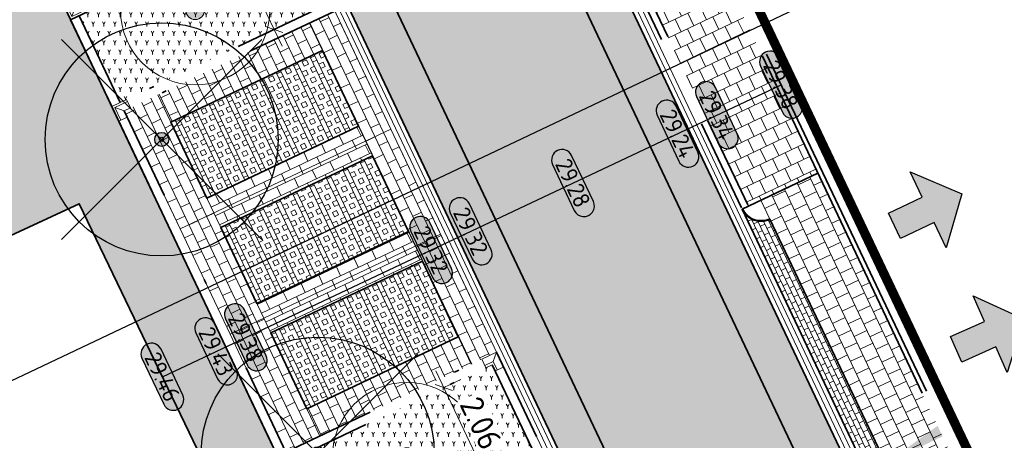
# Model space of a CAD drawing. Header units: metres. Extents: x 199937 to 201628, y 374508 to 375260.
# Tile 159 of 183: x 201391 to 201412, y 375059 to 375068. Entities that reach past the tile are written whole.
import ezdxf
from ezdxf.enums import TextEntityAlignment as Align

# ---------------------------------------------------------------- set-up
doc = ezdxf.new("R2010")
doc.units = ezdxf.units.M
for name, pattern in [('VH-GELEIDEBAND', [6, 2, -2, 0, -2]), ('VH-OPSLUITBAND', [10, 4, -2, 2, -2]), ('VH-OPSLUITBAND_100X200', [16, 8, -2, 4, -2]), ('VH-TROTTOIRBAND_130-150', [15, 5, -2, 2, -2, 2, -2]), ('XX-PROJECTGRENS', [18, 12, -3, 0, -3])]:
    doc.linetypes.add(name, pattern=pattern)
doc.layers.add('000___INRIT-PIJL', color=252, linetype='Continuous')
doc.layers.add('000___OP_DWARSPROFIEL', color=3, linetype='Continuous')
for name, color, linetype, lineweight in [('N-WE-GR-BEPLANTING_CULTUUR-A', 92, 'Continuous', 0), ('N-WE-OG-HOOGTELIJN-G', 7, 'Continuous', 25), ('N-WE-VH-DWARSHELLING-S', 7, 'Continuous', 25), ('N-WE-VH-GOOT-G', 170, 'Continuous', 35), ('N-WE-VH-KANTOPSLUITING_GELEIDEBAND_50 200-G', 20, 'VH-GELEIDEBAND', 35), ('N-WE-VH-KANTOPSLUITING_GELEIDEBAND_50 200_250_HOEKSTUK-S', 20, 'Continuous', 25), ('N-WE-VH-KANTOPSLUITING_OPSLUITBAND-G', 150, 'VH-OPSLUITBAND', 35), ('N-WE-VH-KANTOPSLUITING_OPSLUITBAND_100X200-G', 150, 'VH-OPSLUITBAND_100X200', 35), ('N-WE-VH-KANTOPSLUITING_TROTTOIRBAND_130 150-G', 210, 'VH-TROTTOIRBAND_130-150', 35), ('N-WE-VH-KANTOPSLUITING_TROTTOIRBAND_130 150_250_HOEKBLOK-S', 210, 'Continuous', 25), ('N-WE-VH-KANTVERHARDING_STREKLAAG-G', 60, 'Continuous', 18), ('N-WE-VH-VERHARDING_BETONSTRAATSTEEN-G', 252, 'Continuous', 35), ('N-WE-VH-VERHARDING_GRASBETONSTEEN-A', 72, 'Continuous', 18), ('N-WE-VH-VERHARDING_GRASBETONSTEEN-G', 70, 'Continuous', 35), ('N-WE-VH-VERHARDING_TEGEL-A', 252, 'Continuous', 18), ('N-WE-VH-VERHARDING_TEGEL-G', 252, 'Continuous', 35), ('N-WE-VW-MARKERING_PARKEERVAK-O', 7, 'Continuous', 18), ('X-XX-AL-HOOGTELABEL-S', 7, 'Continuous', 25), ('X-XX-AL-M', 7, 'Continuous', 18)]:
    doc.layers.add(name, color=color, linetype=linetype, lineweight=lineweight)
for name, color, linetype, lineweight, true_color in [('N-WE-GR-BOOM-S', 3, 'Continuous', 25, 0x00ff00), ('N-WE-VH-VERHARDING_BETONSTRAATSTEEN_GRIJS-A', 7, 'Continuous', 18, 0xa6a6a6), ('N-WE-VH-VERHARDING_BETONSTRAATSTEEN_HEIDE-A', 7, 'Continuous', 0, 0x986657), ('N-WE-VH-VERHARDING_BETONSTRAATSTEEN_ROOD-A', 7, 'Continuous', 0, 0xa92c0a), ('V-WE-GR-BOOM-S', 80, 'Continuous', 25, 0x3fff00)]:
    doc.layers.add(name, color=color, linetype=linetype, lineweight=lineweight, true_color=true_color)
doc.layers.add('N-WE-KG-GRENS_PROJECT-G', color=7, linetype='XX-PROJECTGRENS', lineweight=35, transparency=0.45)
doc.layers.add('X-XX-AL-HULPLIJN-G', color=7, linetype='Continuous', lineweight=18, plot=False)
doc.styles.add('NLCS-ISO-ANNOTATIEF-T18', font='NLCS-ISO.ttf', dxfattribs={"height": 1.8})
doc.styles.add('NLCS-ISO-ANNOTATIEF-T25', font='NLCS-ISO.ttf', dxfattribs={"height": 2.5})
doc.styles.get("Standard").update_dxf_attribs({"font": 'NLCS-ISO.ttf'})
doc.dimstyles.new('NLCS-ANNOTATIEF-T25-SCHRAP_L2_H1', dxfattribs={"dimtxt": 2.5, "dimasz": 1.4, "dimexe": 2, "dimexo": 2, "dimgap": 0.7, "dimtad": 1, "dimzin": 0, "dimdsep": 46, "dimtxsty": 'NLCS-ISO-ANNOTATIEF-T25', "dimblk": 'OBLIQUE', "dimcen": 0, "dimdle": 2, "dimclrd": 256, "dimclre": 256, "dimclrt": 256, "dimadec": 1, "dimazin": 0, "dimtfac": 1, "dimtdec": 3, "dimtofl": 0, "dimtmove": 0, "dimatfit": 3, "dimldrblk": 'OBLIQUE', "dimfxl": 2, "dimfxlon": 1, "dimtfillclr": 256, "dimtolj": 1, "dimtzin": 0, "dimlwd": -1, "dimlwe": -1, "dimarcsym": 0})
pattern_1 = [(115.26, (0, 0), (-0.27953252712, 0.10030735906), [0.63, -0.21]), (25.26, (-0.37984, -0.17923), (-0.27953252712, 0.10030735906), [0.63, -0.21])]
pattern_2 = [(205.3682, (201384.08018, 375094.02054), (-0.0997793, -0.2797215), [0.21, -0.21]), (295.3682, (201384.08018, 375094.02054), (0.1897504, 0.0899711), [])]
pattern_3 = [(295.3682, (201384.0802, 375094.02054), (0.3614293, 0.1713735), []), (295.3682, (201383.98982, 375093.9777), (0.3614293, 0.1713735), []), (205.3682, (201384.0802, 375094.02054), (0.1713735, -0.3614293), [-0.1, 0.1]), (205.3682, (201384.12302, 375093.9302), (0.1713735, -0.3614293), [-0.1, 0.1]), (205.3682, (201384.16587, 375093.83983), (0.1713735, -0.3614293), [0.1, -0.1]), (205.3682, (201384.2087, 375093.74947), (0.1713735, -0.3614293), [0.1, -0.1]), (295.3682, (201383.89947, 375093.93485), (0.3614293, 0.1713735), [0.1, -0.1]), (295.3682, (201383.8091, 375093.892), (0.3614293, 0.1713735), [0.1, -0.1])]
pattern_4 = [(295.36819958, (0, 0), (0.27972145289, -0.09977930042), [0.21, -0.21]), (25.36819958, (0, 0), (-0.08997107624, 0.18975037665), [])]
pattern_5 = [(205.37, (0, 0), (-0.09977051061, -0.27972458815), [0.21, -0.21]), (295.37, (0, 0), (0.18974754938, 0.08997703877), [])]
pattern_6 = [(60, (201123.74073, 375003.37324), (-0.11547008, 0.19999995), [0.0577352, -0.1732052]), (120, (201123.74073, 375003.37324), (-0.23094008, -5e-08), [0.0577352, -0.1732052]), (270, (201123.74073, 375003.37324), (0.11547, -0.2), [0.05, -0.35])]

# ---------------------------------------------------------------- blocks, each defined once
blk = doc.blocks.new('SGR-BOOM_01-SO')
at = {"linetype": 'ByBlock', "lineweight": 18}
h = blk.add_hatch(color=0, dxfattribs=at)
h.dxf.hatch_style = 1
edge = h.paths.add_edge_path()
edge.add_arc((0, 0), 0.25, 0, 360)
at = {"color": 0, "linetype": 'ByBlock', "lineweight": 18}
for radius in [2, 0.25]:
    blk.add_circle((0, 0), radius, dxfattribs=at)
blk = doc.blocks.new('inrit')
h = blk.add_hatch(color=256)
h.dxf.hatch_style = 1
h.paths.add_polyline_path([(0.3, 1), (-0.3, 1), (-0.3, 1.8), (-0.9, 1.8), (0, 2.6), (0.9, 1.8), (0.3, 1.8)])
at = {"color": 3, "flags": 128}
blk.add_lwpolyline([(0.3, 1), (-0.3, 1), (-0.3, 1.8), (-0.9, 1.8), (0, 2.6), (0.9, 1.8), (0.3, 1.8), (0.3, 1)], dxfattribs=at)
blk = doc.blocks.new('*U192')
blk.add_line((14.998, 0), (-13.232, 0))
for tag, p in [('A500', (-11.982, 3.25)), ('B500', (13.748, 3.25))]:
    blk.add_attdef(tag, text='', height=1.75, rotation=0).set_placement(p, align=Align.CENTER)
blk = doc.blocks.new('_Oblique')
at = {"color": 0, "linetype": 'ByBlock', "lineweight": -2}
blk.add_line((-0.5, -0.5), (0.5, 0.5), dxfattribs=at)
blk = doc.blocks.new('*D219')
at = {"layer": 'Defpoints', "color": 0, "transparency": 16777216}
for p in [(201395.094, 375069.523), (201395.976, 375067.661), (201395.976, 375067.661)]:
    blk.add_point(p, dxfattribs=at)
at = {"layer": 'X-XX-AL-M', "transparency": 16777216}
for p, q in [((201394.922, 375069.884), (201396.148, 375067.3)), ((201395.094, 375069.523), (201395.455, 375069.694)), ((201395.976, 375067.661), (201396.338, 375067.833))]:
    blk.add_line(p, q, dxfattribs=at)
at = {"layer": 'X-XX-AL-M', "transparency": 16777216, "xscale": 0.28, "yscale": 0.28, "zscale": 0.28}
for p, rotation in [((201395.094, 375069.523), 115.3681995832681), ((201395.976, 375067.661), 295.3681995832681)]:
    blk.add_blockref('_Oblique', p, dxfattribs=dict(at, rotation=rotation))
at = {"layer": 'X-XX-AL-M', "transparency": 16777216, "insert": (201395.887, 375068.759), "char_height": 0.5, "attachment_point": 5, "rotation": 295.3682, "style": 'NLCS-ISO-ANNOTATIEF-T25', "bg_fill": 3, "box_fill_scale": 1.1, "bg_fill_color": 256, "bg_fill_true_color": 13158600, "bg_fill_transparency": 0}
blk.add_mtext('\\A1;2.06', dxfattribs=at)
blk = doc.blocks.new('*D220')
at = {"layer": 'Defpoints', "color": 0, "transparency": 16777216}
for p in [(201399.618, 375059.981), (201400.501, 375058.119), (201400.501, 375058.119)]:
    blk.add_point(p, dxfattribs=at)
at = {"layer": 'X-XX-AL-M', "transparency": 16777216}
for p, q in [((201399.447, 375060.342), (201400.672, 375057.758)), ((201399.618, 375059.981), (201399.979, 375060.152)), ((201400.501, 375058.119), (201400.862, 375058.291))]:
    blk.add_line(p, q, dxfattribs=at)
at = {"layer": 'X-XX-AL-M', "transparency": 16777216, "xscale": 0.28, "yscale": 0.28, "zscale": 0.28}
for p, rotation in [((201399.618, 375059.981), 115.3681995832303), ((201400.501, 375058.119), 295.3681995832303)]:
    blk.add_blockref('_Oblique', p, dxfattribs=dict(at, rotation=rotation))
at = {"layer": 'X-XX-AL-M', "transparency": 16777216, "insert": (201400.412, 375059.217), "char_height": 0.5, "attachment_point": 5, "rotation": 295.3682, "style": 'NLCS-ISO-ANNOTATIEF-T25', "bg_fill": 3, "box_fill_scale": 1.1, "bg_fill_color": 256, "bg_fill_true_color": 13158600, "bg_fill_transparency": 0}
blk.add_mtext('\\A1;2.06', dxfattribs=at)
blk = doc.blocks.new('SVH-TROTTOIRBAND HOEKBLOK_130 150X250_R450_H90UITW_HD-MM')
at = {"linetype": 'Continuous', "lineweight": 0}
for q in [(450, 450), (0, 0)]:
    blk.add_line((0, 450), q, dxfattribs=at)
for radius in [450, 430]:
    blk.add_arc((0, 450), radius, 270, 0, dxfattribs=at)
blk = doc.blocks.new('SVH-GELEIDEBAND HOEKSTUK_50 200X250_L150_H90INW_HD-MM')
at = {"linetype": 'Continuous', "lineweight": 0}
blk.add_line((150, 0), (300, 150), dxfattribs=at)
blk.add_lwpolyline([(150, 0), (0, 0), (0, 200), (350, 200), (350, -150), (150, -150)], close=True, dxfattribs=at)
blk.add_lwpolyline([(300, -150), (300, 150), (0, 150)], dxfattribs=at)
blk = doc.blocks.new('SVH-GELEIDEBAND HOEKSTUK_50 200X250_L350_H90UITW_HD-MM')
at = {"linetype": 'Continuous', "lineweight": 0}
for p, q in [((200, 350), (200, 150)), ((200, 150), (0, 150)), ((200, 150), (350, 0))]:
    blk.add_line(p, q, dxfattribs=at)
blk.add_lwpolyline([(0, 200), (150, 200), (150, 350), (350, 350), (350, 0), (0, 0)], close=True, dxfattribs=at)
blk = doc.blocks.new('V-SGR-BOOM_01')
at = {"ltscale": 0.1}
h = blk.add_hatch(color=256, dxfattribs=at)
edge = h.paths.add_edge_path()
edge.add_arc((0, 0), 0.15, 0, 360)
at = {"lineweight": -3}
for p, q in [((-2.146, 2.146), (2.146, -2.146)), ((2.146, 2.146), (-2.146, -2.146))]:
    blk.add_line(p, q, dxfattribs=at)
for radius in [2.5, 0.045]:
    blk.add_circle((0, 0), radius)
at = {"ltscale": 0.1}
blk.add_circle((0, 0), 0.15, dxfattribs=at)
blk = doc.blocks.new('*U283')
h = blk.add_hatch(color=253)
h.dxf.hatch_style = 1
edge = h.paths.add_edge_path()
edge.add_line((2.73, 1.13), (-2.73, 1.13))
edge.add_arc((-2.73, 0), 1.13, 90, 270)
edge.add_line((-2.73, -1.13), (2.73, -1.13))
edge.add_arc((2.73, 0), 1.13, 270, 450)
blk.add_lwpolyline([(2.73, 1.13), (-2.73, 1.13, 1), (-2.73, -1.13), (2.73, -1.13, 1)], format="xyb", close=True)
at = {"style": 'NLCS-ISO-ANNOTATIEF-T18'}
blk.add_attdef('HGT', text='', height=1.8, dxfattribs=at).set_placement((0, 0), align=Align.MIDDLE_CENTER)
blk = doc.blocks.new('*U440')
blk.add_solid([(0, 0), (0, -0.25), (1.348, 0)])

msp = doc.modelspace()

# ---------------------------------------------------------------- hatches: boundary and pattern name
at = {"layer": 'N-WE-GR-BEPLANTING_CULTUUR-A'}
h = msp.add_hatch(dxfattribs=at)
h.set_pattern_fill('AGR-BEPLANTING_SOORT_01-SO', color=256, scale=0.2, pattern_type=2)
h.set_pattern_definition(pattern_6)
h.paths.add_polyline_path([(201397.01, 375068.151), (201396.128, 375070.013), (201391.79, 375067.956), (201392.673, 375066.095)])
h = msp.add_hatch(dxfattribs=at)
h.set_pattern_fill('AGR-BEPLANTING_SOORT_01-SO', color=256, scale=0.2, pattern_type=2)
h.set_pattern_definition(pattern_6)
h.paths.add_polyline_path([(201401.534, 375058.61), (201400.652, 375060.471), (201396.315, 375058.415), (201397.197, 375056.553)])
at = {"layer": 'N-WE-VH-VERHARDING_BETONSTRAATSTEEN_GRIJS-A'}
h = msp.add_hatch(dxfattribs=at)
h.set_pattern_fill('AVH-GRI_BSS_KEIFRMT_HALFST-SO', color=256, angle=25.3682, pattern_type=2)
h.set_pattern_definition([(25.3682, (201343.74282, 375069.87108), (0.04988965, 0.13986073), [0.105, -0.105]), (115.3682, (201343.74282, 375069.87108), (-0.09487519, -0.04498554), [])])
edge = h.paths.add_edge_path()
edge.add_line((201408.983, 375057.536), (201406.011, 375063.805))
edge.add_arc((201406.418, 375063.997), 0.45, 205.3682, 295.3682)
edge.add_line((201406.611, 375063.591), (201409.197, 375058.136))
edge.add_arc((201409.39, 375057.729), 0.45, 115.3682, 205.3682)
at = {"layer": 'N-WE-VH-VERHARDING_BETONSTRAATSTEEN_HEIDE-A', "true_color": 0x986657}
h = msp.add_hatch(dxfattribs=at)
h.set_pattern_fill('AVH-HEI_BSS_KEIFRMT_KEPER-SO', color=25, scale=2, angle=115.26, pattern_type=2)
h.set_pattern_definition(pattern_1)
h.paths.add_polyline_path([(201391.697, 375093.293), (201390.883, 375092.909), (201408.173, 375056.445), (201408.986, 375056.831)])
h = msp.add_hatch(dxfattribs=at)
h.set_pattern_fill('AVH-HEI_BSS_KEIFRMT_KEPER-SO', color=25, scale=2, angle=115.26, pattern_type=2)
h.set_pattern_definition(pattern_1)
h.paths.add_polyline_path([(201387.563, 375091.343), (201386.749, 375090.959), (201404.043, 375054.487), (201404.856, 375054.872)])
at = {"layer": 'N-WE-VH-VERHARDING_BETONSTRAATSTEEN_ROOD-A'}
h = msp.add_hatch(dxfattribs=at)
h.set_pattern_fill('AVH-ROO_BSS_KEIFRMT_KEPER-SO', color=36, scale=2, angle=-19.6263, pattern_type=2)
h.set_pattern_definition([(340.37365, (201390.89287, 375092.91379), (0.2683354, 0.1272639), [0.63, -0.21]), (250.37365, (201391.03394, 375093.30939), (0.2683354, 0.1272639), [0.63, -0.21])])
h.paths.add_polyline_path([(201390.883, 375092.909), (201387.563, 375091.343), (201404.856, 375054.872), (201408.173, 375056.445)])
h = msp.add_hatch(dxfattribs=at)
h.set_pattern_fill('AVH-ROO_BSS_KEIFRMT_HALFST-SO', color=36, scale=2, angle=-154.6318, pattern_type=2)
h.set_pattern_definition(pattern_2)
h.paths.add_polyline_path([(201397.277, 375068.056), (201396.734, 375067.799), (201397.934, 375065.269), (201398.476, 375065.526)])
h = msp.add_hatch(dxfattribs=at)
h.set_pattern_fill('AVH-ROO_BSS_KEIFRMT_HALFST-SO', color=36, scale=2, angle=205.37, pattern_type=2)
h.set_pattern_definition(pattern_5)
h.paths.add_polyline_path([(201397.013, 375067.212), (201396.734, 375067.799), (201393.482, 375066.257), (201393.76, 375065.67)])
h = msp.add_hatch(dxfattribs=at)
h.set_pattern_fill('AVH-ROO_BSS_KEIFRMT_HALFST-SO', color=36, scale=2, angle=-154.6318, pattern_type=2)
h.set_pattern_definition(pattern_2)
h.paths.add_polyline_path([(201393.482, 375066.257), (201392.759, 375065.914), (201392.973, 375065.463), (201393.958, 375063.384), (201394.681, 375063.727)])
h = msp.add_hatch(dxfattribs=at)
h.set_pattern_fill('AVH-ROO_BSS_KEIFRMT_HALFST-SO', color=36, scale=2, angle=-64.6318, pattern_type=2)
h.set_pattern_definition(pattern_4)
h.paths.add_polyline_path([(201398.084, 375064.953), (201397.784, 375065.586), (201394.531, 375064.043), (201394.831, 375063.411)])
h = msp.add_hatch(dxfattribs=at)
h.set_pattern_fill('AVH-ROO_BSS_KEIFRMT_HALFST-SO', color=36, scale=2, angle=-154.6318, pattern_type=2)
h.set_pattern_definition(pattern_2)
h.paths.add_polyline_path([(201398.476, 375065.526), (201397.934, 375065.269), (201399.005, 375063.01), (201399.547, 375063.267)])
h = msp.add_hatch(dxfattribs=at)
h.set_pattern_fill('AVH-ROO_BSS_KEIFRMT_HALFST-SO', color=36, scale=2, angle=-154.6318, pattern_type=2)
h.set_pattern_definition(pattern_2)
h.paths.add_polyline_path([(201394.681, 375063.727), (201393.958, 375063.384), (201394.044, 375063.204), (201395.029, 375061.125), (201395.752, 375061.468)])
h = msp.add_hatch(dxfattribs=at)
h.set_pattern_fill('AVH-ROO_BSS_KEIFRMT_HALFST-SO', color=36, scale=2, angle=-64.6318, pattern_type=2)
h.set_pattern_definition(pattern_4)
h.paths.add_polyline_path([(201399.155, 375062.694), (201398.855, 375063.327), (201395.602, 375061.784), (201395.902, 375061.152)])
h = msp.add_hatch(dxfattribs=at)
h.set_pattern_fill('AVH-ROO_BSS_KEIFRMT_HALFST-SO', color=36, scale=2, angle=-154.6318, pattern_type=2)
h.set_pattern_definition(pattern_2)
h.paths.add_polyline_path([(201399.547, 375063.267), (201399.005, 375063.01), (201400.205, 375060.48), (201400.747, 375060.737)])
h = msp.add_hatch(dxfattribs=at)
h.set_pattern_fill('AVH-ROO_BSS_KEIFRMT_HALFST-SO', color=36, scale=2, angle=-154.6318, pattern_type=2)
h.set_pattern_definition(pattern_2)
h.paths.add_polyline_path([(201395.752, 375061.468), (201395.029, 375061.125), (201395.115, 375060.945), (201396.229, 375058.595), (201396.952, 375058.938)])
h = msp.add_hatch(dxfattribs=at)
h.set_pattern_fill('AVH-ROO_BSS_KEIFRMT_HALFST-SO', color=36, scale=2, angle=205.37, pattern_type=2)
h.set_pattern_definition(pattern_5)
h.paths.add_polyline_path([(201400.205, 375060.48), (201399.926, 375061.068), (201396.673, 375059.525), (201396.952, 375058.938)])
at = {"layer": 'N-WE-VH-VERHARDING_GRASBETONSTEEN-A', "true_color": 0x52a500}
h = msp.add_hatch(dxfattribs=at)
h.set_pattern_fill('AVH-GRASBETONSTEEN_01-SO', color=74, angle=-154.6318, pattern_type=2)
h.set_pattern_definition(pattern_3)
h.paths.add_polyline_path([(201397.013, 375067.212), (201393.76, 375065.67), (201394.531, 375064.043), (201397.784, 375065.586)])
h = msp.add_hatch(dxfattribs=at)
h.set_pattern_fill('AVH-GRASBETONSTEEN_01-SO', color=74, angle=-154.6318, pattern_type=2)
h.set_pattern_definition(pattern_3)
h.paths.add_polyline_path([(201395.602, 375061.784), (201398.855, 375063.327), (201398.084, 375064.953), (201394.831, 375063.411)])
h = msp.add_hatch(dxfattribs=at)
h.set_pattern_fill('AVH-GRASBETONSTEEN_01-SO', color=74, angle=-154.6318, pattern_type=2)
h.set_pattern_definition(pattern_3)
h.paths.add_polyline_path([(201399.155, 375062.694), (201395.902, 375061.152), (201396.673, 375059.525), (201399.926, 375061.068)])
at = {"layer": 'N-WE-VH-VERHARDING_TEGEL-A'}
h = msp.add_hatch(dxfattribs=at)
h.set_pattern_fill('AVH-TEGEL_300X300_HALFST-SO', color=256, scale=5, angle=115.443, pattern_type=2)
h.set_pattern_definition([(115.44303, (201401.07311, 375044.21776), (-0.264336, 0.20646184), [0.3, -0.3]), (205.44303, (201401.0731, 375044.21776), (0.128884, -0.2709039), [])])
edge = h.paths.add_edge_path()
edge.add_line((201376.975, 375091.375), (201375.638, 375090.698))
edge.add_line((201375.638, 375090.698), (201377.14, 375087.729))
edge.add_line((201377.14, 375087.729), (201374.43, 375086.42))
edge.add_line((201374.43, 375086.42), (201378.021, 375078.864))
edge.add_line((201378.021, 375078.864), (201380.732, 375080.149))
edge.add_line((201380.732, 375080.149), (201383.34, 375074.582))
edge.add_line((201383.34, 375074.582), (201386.126, 375075.914))
edge.add_line((201386.126, 375075.914), (201389.535, 375068.817))
edge.add_line((201389.535, 375068.817), (201387.8, 375068.02))
edge.add_line((201387.8, 375068.02), (201388.503, 375066.549))
edge.add_line((201388.503, 375066.549), (201388.142, 375066.377))
edge.add_line((201388.142, 375066.377), (201389.063, 375064.455))
edge.add_line((201389.063, 375064.455), (201389.421, 375064.627))
edge.add_line((201389.421, 375064.627), (201390.126, 375063.15))
edge.add_line((201390.126, 375063.15), (201391.796, 375063.924))
edge.add_line((201391.796, 375063.924), (201395.415, 375056.385))
edge.add_line((201395.415, 375056.385), (201393.703, 375055.557))
edge.add_line((201393.703, 375055.557), (201394.405, 375054.086))
edge.add_line((201394.405, 375054.086), (201394.044, 375053.914))
edge.add_line((201394.044, 375053.914), (201394.96, 375051.991))
edge.add_line((201394.96, 375051.991), (201395.321, 375052.163))
edge.add_line((201395.321, 375052.163), (201396.024, 375050.688))
edge.add_line((201396.024, 375050.688), (201397.698, 375051.436))
edge.add_line((201397.698, 375051.436), (201401.01, 375044.354))
edge.add_line((201401.01, 375044.354), (201401.756, 375044.715))
edge.add_arc((201399.207, 375049.98), 5.85, 295.8303, 302.4446)
edge.add_line((201402.345, 375045.044), (201399.587, 375051.046))
edge.add_line((201399.587, 375051.046), (201387.493, 375076.552))
edge.add_line((201387.493, 375076.552), (201386.403, 375078.853))
edge.add_line((201386.403, 375078.853), (201383.344, 375077.403))
edge.add_line((201383.344, 375077.403), (201376.975, 375091.375))
h = msp.add_hatch(dxfattribs=at)
h.set_pattern_fill('AVH-TEGEL_300X300_HALFST-SO', color=256, scale=5, angle=115.443, pattern_type=2)
h.set_pattern_definition([(115.44303439, (0, 0), (-0.26433598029, 0.206461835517), [0.3, -0.3]), (205.44303439, (0, 0), (0.12888405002, -0.27090386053), [])])
h.paths.add_polyline_path([(201406.147, 375063.869), (201407.638, 375064.576), (201403.769, 375072.735), (201402.278, 375072.028)])
h = msp.add_hatch(dxfattribs=at)
h.set_pattern_fill('AVH-TEGEL_300X300_HALFST-SO', color=256, angle=25.2863, pattern_type=2)
h.set_pattern_definition([(25.28635, (201372.6357, 375135.41686), (0.20718394, 0.26377039), [0.3, -0.3]), (115.28635, (201372.6357, 375135.41686), (-0.2712553, -0.1281427), [])])
h.paths.add_polyline_path([(201407.638, 375064.576), (201406.418, 375063.997), (201406.611, 375063.591), (201409.197, 375058.136), (201409.39, 375057.729), (201410.61, 375058.308)])

# ---------------------------------------------------------------- linework, layer by layer
at = {"layer": 'N-WE-KG-GRENS_PROJECT-G', "const_width": 0.2}
msp.add_lwpolyline([(201372.886, 375138.71), (201429.61, 375019.069, -0.119763), (201436.559, 374991.115, 0.093067), (201439.462, 374979.526), (201492.179, 374868.68, 0.525525)], format="xyb", dxfattribs=at)
at = {"layer": 'N-WE-VH-GOOT-G'}
msp.add_lwpolyline([(201400.89, 375043.796), (201396.892, 375041.861, 0.066184), (201374.403, 375027.17), (201370.9, 375024.1, -0.017863), (201364.658, 375018.833, -0.480396), (201358.122, 375020.367), (201336.529, 375065.694, -0.297293), (201337.153, 375070.351), (201344.117, 375078.431, -0.084867), (201356.852, 375087.882), (201374.735, 375096.661, -0.418204), (201385.892, 375092.766), (201404.471, 375053.583)], format="xyb", dxfattribs=at)
msp.add_lwpolyline([(201390.839, 375095.102), (201409.414, 375055.927)], dxfattribs=at)
at = {"layer": 'N-WE-VH-KANTOPSLUITING_OPSLUITBAND-G'}
for points in [[(201391.61, 375067.871), (201392.492, 375066.009)], [(201391.79, 375067.956), (201392.673, 375066.095)]]:
    msp.add_lwpolyline(points, dxfattribs=at)
at = {"layer": 'N-WE-VH-KANTOPSLUITING_TROTTOIRBAND_130 150-G'}
for points in [[(201402.142, 375071.964), (201406.011, 375063.805)], [(201402.278, 375072.028), (201406.147, 375063.869)]]:
    msp.add_lwpolyline(points, dxfattribs=at)
at = {"layer": 'N-WE-VH-VERHARDING_BETONSTRAATSTEEN-G'}
for points in [[(201390.883, 375092.909), (201408.173, 375056.445)], [(201387.563, 375091.343), (201404.856, 375054.872)]]:
    msp.add_lwpolyline(points, dxfattribs=at)
msp.add_lwpolyline([(201408.983, 375057.536), (201406.011, 375063.805, 0.414214), (201406.611, 375063.591), (201409.197, 375058.136, 0.414214)], format="xyb", close=True, dxfattribs=at)
at = {"layer": 'N-WE-VH-VERHARDING_GRASBETONSTEEN-G'}
for points in [[(201393.76, 375065.67), (201397.013, 375067.212), (201397.784, 375065.586), (201394.531, 375064.043)], [(201394.831, 375063.411), (201398.084, 375064.953), (201398.855, 375063.327), (201395.602, 375061.784)], [(201395.902, 375061.152), (201399.155, 375062.694), (201399.926, 375061.068), (201396.673, 375059.525)]]:
    msp.add_lwpolyline(points, close=True, dxfattribs=at)
at = {"layer": 'N-WE-VH-VERHARDING_TEGEL-G'}
for points in [[(201402.345, 375045.044), (201399.587, 375051.046), (201388.136, 375075.197), (201392.654, 375077.339), (201392.011, 375078.694), (201387.493, 375076.552), (201386.403, 375078.853), (201383.344, 375077.403), (201381.85, 375080.679), (201384.86, 375082.106), (201384.346, 375083.19), (201381.353, 375081.771), (201378.87, 375087.217), (201381.778, 375088.607), (201381.263, 375089.692), (201378.368, 375088.32), (201376.975, 375091.375), (201384.047, 375094.728)], [(201387.8, 375068.02), (201388.503, 375066.549), (201388.142, 375066.377), (201389.063, 375064.455), (201389.421, 375064.627), (201390.126, 375063.15), (201391.796, 375063.924), (201395.415, 375056.385), (201393.703, 375055.557), (201394.405, 375054.086), (201394.044, 375053.914), (201394.96, 375051.991), (201395.321, 375052.163), (201396.024, 375050.688), (201397.698, 375051.436), (201401.01, 375044.354)], [(201406.011, 375063.805), (201407.638, 375064.576)]]:
    msp.add_lwpolyline(points, dxfattribs=at)
at = {"layer": 'N-WE-VW-MARKERING_PARKEERVAK-O'}
for points in [[(201396.734, 375067.799), (201397.934, 375065.269), (201399.155, 375062.694)], [(201397.405, 375067.785), (201398.476, 375065.526)], [(201392.887, 375065.643), (201393.958, 375063.384)], [(201393.958, 375063.384), (201398.476, 375065.526)], [(201393.958, 375063.384), (201398.476, 375065.526)], [(201393.958, 375063.384), (201398.476, 375065.526)], [(201398.476, 375065.526), (201399.547, 375063.267)], [(201395.029, 375061.125), (201399.547, 375063.267)], [(201395.029, 375061.125), (201399.547, 375063.267)], [(201395.029, 375061.125), (201399.547, 375063.267)], [(201395.029, 375061.125), (201399.547, 375063.267)], [(201399.547, 375063.267), (201400.618, 375061.009)], [(201395.029, 375061.125), (201396.1, 375058.866)]]:
    msp.add_lwpolyline(points, dxfattribs=at)
at = {"layer": 'X-XX-AL-HULPLIJN-G'}
for points in [[(201393.482, 375066.257), (201394.681, 375063.727)], [(201394.681, 375063.727), (201395.752, 375061.468)], [(201399.005, 375063.01), (201400.205, 375060.48)], [(201395.752, 375061.468), (201396.952, 375058.938)]]:
    msp.add_lwpolyline(points, dxfattribs=at)

# ---------------------------------------------------------------- block references
at = {"layer": '000___INRIT-PIJL'}
for p, rotation in [((201408.375, 375063.02), 295.372163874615), ((201409.691, 375060.39), 294.0660051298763)]:
    msp.add_blockref('inrit', p, dxfattribs=dict(at, rotation=rotation))
at = {"layer": '000___OP_DWARSPROFIEL', "rotation": 25.36819958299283}
msp.add_blockref('*U192', (201399.344, 375064.397), dxfattribs=at)
at = {"layer": 'N-WE-GR-BOOM-S', "color": 3, "true_color": 0x00ff00, "xscale": 0.8, "yscale": 0.8, "zscale": 0.2}
for p in [(201394.281, 375068.073), (201398.824, 375058.49)]:
    msp.add_blockref('SGR-BOOM_01-SO', p, dxfattribs=at)
at = {"layer": 'N-WE-VH-DWARSHELLING-S', "rotation": 205.3681995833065}
msp.add_blockref('*U440', (201410.313, 375058.933), dxfattribs=at)
at = {"layer": 'N-WE-VH-KANTOPSLUITING_GELEIDEBAND_50 200_250_HOEKSTUK-S', "xscale": 0.001, "yscale": 0.001, "zscale": 0.001}
for p, rotation in [((201391.84, 375068.201), 205.3681995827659), ((201392.823, 375065.779), 115.3681995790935)]:
    msp.add_blockref('SVH-GELEIDEBAND HOEKSTUK_50 200X250_L150_H90INW_HD-MM', p, dxfattribs=dict(at, rotation=rotation))
at = {"layer": 'N-WE-VH-KANTOPSLUITING_TROTTOIRBAND_130 150_250_HOEKBLOK-S', "xscale": 0.001, "yscale": 0.001, "zscale": 0.001, "rotation": 295.3681999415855}
msp.add_blockref('SVH-TROTTOIRBAND HOEKBLOK_130 150X250_R450_H90UITW_HD-MM', (201406.011, 375063.805), dxfattribs=at)
at = {"layer": 'X-XX-AL-HOOGTELABEL-S', "xscale": 0.2, "yscale": 0.2, "zscale": 0.2, "rotation": 295.2863487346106}
for p, values in [((201406.847, 375066.477), {'HGT': '29.38'}), ((201405.471, 375065.823), {'HGT': '29.34'}), ((201404.628, 375065.425), {'HGT': '29.24'}), ((201402.385, 375064.367), {'HGT': '29.28'}), ((201400.192, 375063.333), {'HGT': '29.32'}), ((201399.344, 375062.932), {'HGT': '29.32'}), ((201395.368, 375061.057), {'HGT': '29.38'}), ((201394.733, 375060.756), {'HGT': '29.43'}), ((201393.578, 375060.212), {'HGT': '29.46'})]:
    msp.add_blockref('*U283', p, dxfattribs=at).add_auto_attribs(values)

# ---------------------------------------------------------------- next in the draw order: dimensions: what is measured, and where the dimension line sits
at = {"layer": 'X-XX-AL-M'}
for p1, p2, picture, middle in [((201395.094, 375069.523), (201395.976, 375067.661), '*D219', (201395.887, 375068.759)), ((201399.618, 375059.981), (201400.501, 375058.119), '*D220', (201400.412, 375059.217))]:
    dim = msp.add_aligned_dim(p1=p1, p2=p2, distance=0, dimstyle='NLCS-ANNOTATIEF-T25-SCHRAP_L2_H1', override={"dimtfill": 1}, dxfattribs=at)
    dim.commit()
    dim.dimension.update_dxf_attribs({"geometry": picture, "text_midpoint": middle})

# ---------------------------------------------------------------- next in the draw order: linework, layer by layer
at = {"layer": 'N-WE-OG-HOOGTELIJN-G'}
msp.add_lwpolyline([(201393.578, 375060.212), (201406.849, 375066.473)], dxfattribs=at)
at = {"layer": 'N-WE-VH-KANTOPSLUITING_GELEIDEBAND_50 200-G'}
for points in [[(201384.142, 375094.773), (201379.824, 375092.726), (201387.493, 375076.552), (201392.011, 375078.694), (201392.611, 375077.429), (201393.557, 375075.434), (201389.039, 375073.292), (201391.61, 375067.871), (201396.128, 375070.013), (201397.01, 375068.151), (201392.492, 375066.009), (201396.134, 375058.329), (201400.652, 375060.471), (201401.534, 375058.61), (201397.017, 375056.468), (201399.587, 375051.046), (201404.286, 375053.274)], [(201384.286, 375094.62), (201380.091, 375092.631), (201387.588, 375076.818), (201392.106, 375078.96), (201392.792, 375077.515), (201393.823, 375075.339), (201389.306, 375073.197), (201391.705, 375068.137), (201396.223, 375070.279), (201397.277, 375068.056), (201392.759, 375065.914), (201396.229, 375058.595), (201400.747, 375060.737), (201401.801, 375058.515), (201397.283, 375056.372), (201399.682, 375051.312)]]:
    msp.add_lwpolyline(points, dxfattribs=at)
at = {"layer": 'N-WE-VH-KANTOPSLUITING_OPSLUITBAND_100X200-G'}
for points in [[(201372.694, 375138.453), (201383.511, 375115.555), (201392.738, 375096), (201411.713, 375055.981), (201419.229, 375040.196), (201430.121, 375017.259, -0.044357), (201433.891, 375006.119, -0.033236), (201435.572, 374995.428, -0.004666), (201435.998, 374989.999, 0.094101), (201438.195, 374981.626), (201464.875, 374925.571), (201472.502, 374909.496), (201492.51, 374867.46, 0.460246), (201498.376, 374865.875), (201504.537, 374870.08), (201505.804, 374870.898), (201509.23, 374873.01), (201511.906, 374874.538), (201514.639, 374875.938), (201517.476, 374877.207), (201522.225, 374879.027), (201526.971, 374880.785), (201527.492, 374879.379)], [(201372.785, 375138.496), (201383.602, 375115.598), (201392.828, 375096.043), (201411.803, 375056.024), (201419.319, 375040.239), (201430.212, 375017.3, -0.044365), (201433.988, 375006.142, -0.033239), (201435.672, 374995.437, -0.004666), (201436.098, 374990.006, 0.094101), (201438.285, 374981.669), (201464.965, 374925.613), (201472.592, 374909.539), (201492.6, 374867.503, 0.460246), (201498.32, 374865.958), (201504.482, 374870.163), (201505.751, 374870.983), (201509.179, 374873.096), (201511.858, 374874.626), (201514.596, 374876.028), (201517.438, 374877.3), (201522.19, 374879.121), (201527.03, 374880.914), (201527.586, 374879.413)]]:
    msp.add_lwpolyline(points, format="xyb", dxfattribs=at)
at = {"layer": 'N-WE-VH-KANTVERHARDING_STREKLAAG-G'}
for points in [[(201400.847, 375043.886), (201396.849, 375041.951, 0.066185), (201374.337, 375027.245), (201370.833, 375024.174, -0.017865), (201364.596, 375018.912, -0.480396), (201358.213, 375020.41), (201336.619, 375065.737, -0.297293), (201337.229, 375070.285), (201344.191, 375078.364, -0.084849), (201356.896, 375087.792), (201374.779, 375096.571, -0.418204), (201385.802, 375092.724), (201404.381, 375053.54)], [(201400.803, 375043.976), (201396.806, 375042.041, 0.066186), (201374.272, 375027.321), (201370.767, 375024.249, -0.017867), (201364.535, 375018.99, -0.480396), (201358.303, 375020.453), (201336.709, 375065.78, -0.297293), (201337.305, 375070.22), (201344.265, 375078.296, -0.084832), (201356.941, 375087.703), (201374.823, 375096.482, -0.418204), (201385.711, 375092.681), (201404.29, 375053.497)]]:
    msp.add_lwpolyline(points, format="xyb", dxfattribs=at)
for points in [[(201390.93, 375095.145), (201409.505, 375055.97)], [(201391.02, 375095.188), (201409.595, 375056.013)]]:
    msp.add_lwpolyline(points, dxfattribs=at)
at = {"layer": 'N-WE-VW-MARKERING_PARKEERVAK-O'}
msp.add_lwpolyline([(201384.142, 375094.773, -0.08171), (201385.621, 375092.638), (201404.286, 375053.274)], format="xyb", dxfattribs=at)

# ---------------------------------------------------------------- next in the draw order: block references
at = {"layer": 'N-WE-VH-KANTOPSLUITING_GELEIDEBAND_50 200_250_HOEKSTUK-S', "xscale": 0.001, "yscale": 0.001, "zscale": 0.001, "rotation": 115.368199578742}
msp.add_blockref('SVH-GELEIDEBAND HOEKSTUK_50 200X250_L350_H90UITW_HD-MM', (201400.897, 375060.421), dxfattribs=at)
at = {"layer": 'V-WE-GR-BOOM-S'}
for p in [(201393.563, 375065.303, 29.373), (201396.911, 375058.561, 29.525)]:
    msp.add_blockref('V-SGR-BOOM_01', p, dxfattribs=at)

doc.saveas('drawing.dxf')
